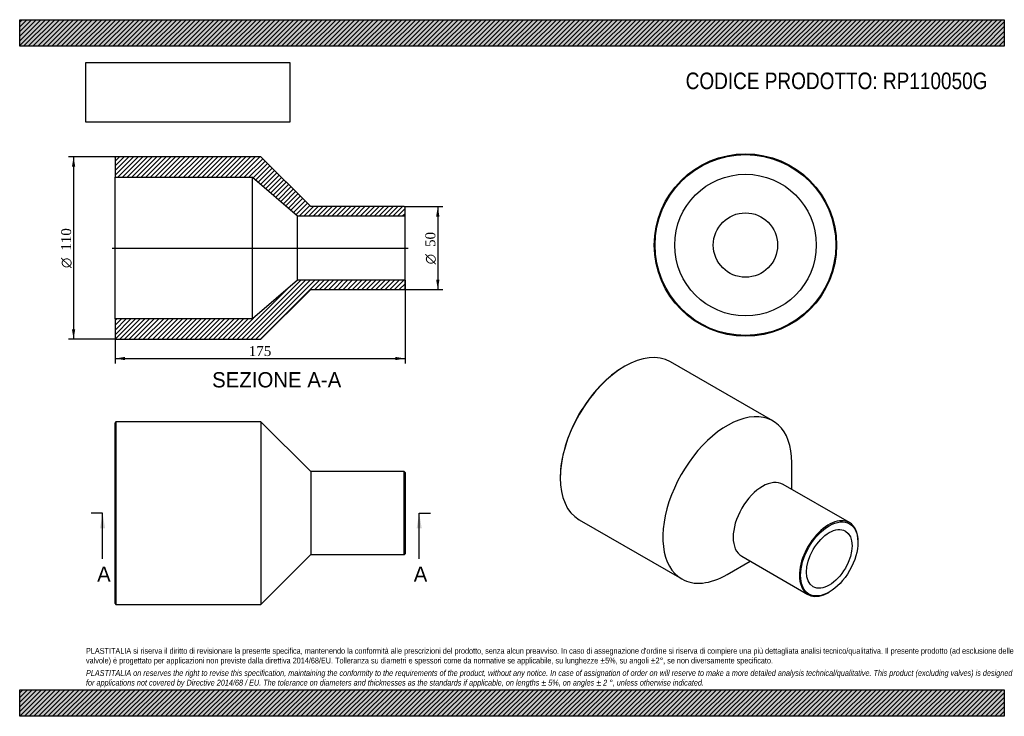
# Model space of a CAD drawing. Header units: millimetres. Extents: x 0 to 594, y 0 to 420.
import ezdxf
from ezdxf.enums import TextEntityAlignment as Align
from ezdxf.lldxf.tags import DXFTag

# ---------------------------------------------------------------- set-up
doc = ezdxf.new("R2010")
doc.units = ezdxf.units.MM
doc.header["$LTSCALE"] = 2
for name, color, linetype in [('Default', 7, 'Continuous'), ('DV4_Default', 7, 'Continuous'), ('RP110050G', 7, 'Continuous')]:
    doc.layers.add(name, color=color, linetype=linetype)
doc.styles.add('SEACAD_Solid_Edge_ANSI', font='seans.ttf')
doc.styles.add('SEACAD_Solid_Edge_ANSI1_Symbols', font='semeca1.ttf')
doc.styles.add('SEACAD_Times_New_Roman', font='times.ttf')
tags = doc.linetypes.add('CENTER2', pattern=[28.575, 19.05, -3.175, 3.175, -3.175]).pattern_tags.tags
tags[10:11] = [DXFTag(74, 4), DXFTag(75, 0), DXFTag(340, '0'), DXFTag(46, 0.0), DXFTag(50, 0.0), DXFTag(44, 0.0), DXFTag(45, 0.0)]
tags[8:9] = [DXFTag(74, 4), DXFTag(75, 0), DXFTag(340, '0'), DXFTag(46, 0.0), DXFTag(50, 0.0), DXFTag(44, 0.0), DXFTag(45, 0.0)]
tags[6:7] = [DXFTag(74, 4), DXFTag(75, 0), DXFTag(340, '0'), DXFTag(46, 0.0), DXFTag(50, 0.0), DXFTag(44, 0.0), DXFTag(45, 0.0)]
tags[4:5] = [DXFTag(74, 4), DXFTag(75, 0), DXFTag(340, '0'), DXFTag(46, 0.0), DXFTag(50, 0.0), DXFTag(44, 0.0), DXFTag(45, 0.0)]
doc.dimstyles.new('ANSImm', dxfattribs={"dimtxt": 6, "dimasz": 6, "dimexe": 3, "dimexo": 0, "dimgap": 1.5, "dimtad": 1, "dimdsep": 46, "dimtxsty": 'SEACAD_Times_New_Roman', "dimblk1": '_SE_FILLED', "dimblk2": '_SE_FILLED', "dimsah": 1, "dimcen": 3, "dimazin": 0, "dimtfac": 0.85, "dimtdec": 3, "dimtofl": 0, "dimtmove": 0, "dimatfit": 3, "dimfxl": 1, "dimarcsym": 0})
picture_1 = doc.add_image_def('image1.jpg', size_in_pixel=(4302, 1260))

# ---------------------------------------------------------------- blocks, each defined once
blk = doc.blocks.new('SE')
at = {"layer": 'RP110050G', "color": 7, "linetype": 'Continuous'}
for p, q in [((58.04, 177.5), (57.54, 177)), ((57.54, 68), (57.54, 177)), ((58.04, 177.5), (58.04, 67.5)), ((145.54, 177.5), (58.04, 177.5)), ((145.54, 177.5), (145.54, 67.5)), ((175.54, 147.5), (145.54, 177.5)), ((175.54, 147.5), (175.54, 97.5)), ((232.04, 147.5), (175.54, 147.5)), ((232.04, 97.5), (232.04, 147.5)), ((232.54, 147), (232.04, 147.5)), ((232.54, 147), (232.54, 98)), ((145.54, 67.5), (175.54, 97.5)), ((175.54, 97.5), (232.04, 97.5)), ((232.04, 97.5), (232.54, 98)), ((57.54, 68), (58.04, 67.5)), ((58.04, 67.5), (145.54, 67.5))]:
    blk.add_line(p, q, dxfattribs=at)
blk = doc.blocks.new('SE1')
at = {"layer": 'RP110050G', "color": 7, "linetype": 'Continuous'}
for p, q in [((365.02, 211.06), (364.67, 210.86)), ((454.39, 178.06), (392.52, 213.79)), ((465.78, 136.85), (465.78, 152.89)), ((326.13, 144.11), (326.13, 143.7)), ((500.56, 116.77), (460.61, 139.84)), ((337.52, 118.52), (399.39, 82.8)), ((505.74, 104.92), (505.74, 105.32)), ((435.61, 96.53), (475.56, 73.47)), ((426.89, 85.52), (440.78, 93.54)), ((488.06, 74.71), (488.41, 74.91))]:
    blk.add_line(p, q, dxfattribs=at)
for centre, major_axis, start_param, end_param in [((365.02, 166.15), (-27.5, -47.63), 3.141593, 6.283185), ((364.67, 166.36), (27.25, 47.2), 0.785398, 2.356195), ((426.89, 130.43), (-27.5, -47.63), 2.356195, 6.283185), ((448.11, 118.18), (-12.5, -21.65), 3.141593, 6.283185), ((488.06, 95.12), (12.5, 21.65), 0, 3.926991), ((488.06, 95.12), (12.5, 21.65), 5.497787, 6.283185), ((426.89, 130.43), (-27.5, -47.63), 0, 0.785398)]:
    blk.add_ellipse(centre, major_axis=major_axis, ratio=0.57735, start_param=start_param, end_param=end_param, dxfattribs=at)
for major_axis in [(-12.25, -21.22), (-9.7, -16.8)]:
    blk.add_ellipse((488.41, 94.91), major_axis=major_axis, ratio=0.57735, dxfattribs=at)
blk = doc.blocks.new('SE2')
at = {"layer": 'RP110050G', "color": 7, "linetype": 'Continuous'}
for radius in [55, 54.5, 42.7, 19.4]:
    blk.add_circle((437.86, 284.13), radius, dxfattribs=at)
blk = doc.blocks.new('SE4')
at = {"color": 7, "linetype": 'Continuous', "style": 'SEACAD_Solid_Edge_ANSI'}
blk.add_text('A', height=9.2, dxfattribs=at).set_placement((46.7, 90.3), align=Align.TOP_LEFT)
blk = doc.blocks.new('SE5')
at = {"color": 7, "linetype": 'Continuous', "style": 'SEACAD_Solid_Edge_ANSI'}
blk.add_text('A', height=9.2, dxfattribs=at).set_placement((237.7, 90.3), align=Align.TOP_LEFT)
blk = doc.blocks.new('SEANNOT_GROUP')
at = {"linetype": 'Continuous'}
blk.add_hatch(color=7, dxfattribs=at).paths.add_polyline_path([(51.55, 113.3), (50.01, 122.5), (48.48, 113.3)])
at = {"color": 7, "linetype": 'Continuous'}
blk.add_lwpolyline([(50.01, 94.9), (50.01, 122.5)], dxfattribs=at)
blk = doc.blocks.new('SEANNOT_GROUP1')
at = {"linetype": 'Continuous'}
blk.add_hatch(color=7, dxfattribs=at).paths.add_polyline_path([(242.54, 113.3), (241.01, 122.5), (239.48, 113.3)])
at = {"color": 7, "linetype": 'Continuous'}
blk.add_lwpolyline([(241.01, 94.9), (241.01, 122.5)], dxfattribs=at)
blk = doc.blocks.new('SE3')
at = {"layer": 'Default', "color": 7, "linetype": 'CENTER2'}
for p, q in [((50.01, 122.5), (43.11, 122.5)), ((241.01, 122.5), (247.91, 122.5))]:
    blk.add_line(p, q, dxfattribs=at)
at = {"layer": 'Default', "color": 7, "linetype": 'CENTER2', "const_width": 0.0001}
blk.add_lwpolyline([(50.01, 122.5), (241.01, 122.5)], dxfattribs=at)
at = {"layer": 'Default'}
for name in ['SEANNOT_GROUP', 'SEANNOT_GROUP1', 'SE4', 'SE5']:
    blk.add_blockref(name, (0, 0), dxfattribs=at)
blk = doc.blocks.new('SE6')
at = {"layer": 'RP110050G', "linetype": 'Continuous'}
h = blk.add_hatch(dxfattribs=at)
h.set_pattern_fill('LINE', scale=0.62992, angle=45, style=0)
h.paths.add_polyline_path([(175.54, 307.3), (145.54, 337.3), (58.04, 337.3), (57.54, 336.8), (57.54, 325), (140.54, 325), (167.54, 301.7), (232.54, 301.7), (232.54, 306.8), (232.04, 307.3)])
h = blk.add_hatch(dxfattribs=at)
h.set_pattern_fill('LINE', scale=0.62992, angle=45, style=0)
h.paths.add_polyline_path([(145.54, 227.3), (175.54, 257.3), (232.04, 257.3), (232.54, 257.8), (232.54, 262.9), (167.54, 262.9), (140.54, 239.6), (57.54, 239.6), (57.54, 227.8), (58.04, 227.3)])
at = {"layer": 'DV4_Default', "color": 7, "linetype": 'CENTER2'}
blk.add_line((55.79, 282.3), (234.29, 282.3), dxfattribs=at)
at = {"layer": 'RP110050G', "color": 7, "linetype": 'Continuous'}
for p, q in [((57.54, 336.8), (58.04, 337.3)), ((57.54, 336.8), (57.54, 325)), ((145.54, 337.3), (58.04, 337.3)), ((175.54, 307.3), (145.54, 337.3)), ((57.54, 239.6), (57.54, 325)), ((57.54, 325), (140.54, 325)), ((140.54, 239.6), (140.54, 325)), ((140.54, 325), (167.54, 301.7)), ((232.04, 307.3), (175.54, 307.3)), ((232.04, 307.3), (232.54, 306.8)), ((232.54, 301.7), (232.54, 306.8)), ((167.54, 262.9), (167.54, 301.7)), ((167.54, 301.7), (232.54, 301.7)), ((232.54, 262.9), (232.54, 301.7)), ((167.54, 262.9), (140.54, 239.6)), ((232.54, 262.9), (167.54, 262.9)), ((232.54, 257.8), (232.54, 262.9)), ((145.54, 227.3), (175.54, 257.3)), ((175.54, 257.3), (232.04, 257.3)), ((232.54, 257.8), (232.04, 257.3)), ((140.54, 239.6), (57.54, 239.6)), ((57.54, 239.6), (57.54, 227.8)), ((58.04, 227.3), (57.54, 227.8)), ((58.04, 227.3), (145.54, 227.3))]:
    blk.add_line(p, q, dxfattribs=at)
blk = doc.blocks.new('GDimGGroup')
at = {"layer": 'Default', "linetype": 'Continuous'}
for points in [[(253.23, 301.3), (252.23, 307.3), (251.23, 301.3)], [(253.23, 263.3), (251.23, 263.3), (252.23, 257.3)]]:
    blk.add_hatch(color=7, dxfattribs=at).paths.add_polyline_path(points)
at = {"layer": 'Default', "color": 7, "linetype": 'Continuous'}
for p, q in [((232.04, 307.3), (255.23, 307.3)), ((252.23, 307.3), (252.23, 257.3)), ((232.04, 257.3), (255.23, 257.3))]:
    blk.add_line(p, q, dxfattribs=at)
for s, style, p in [('50', 'SEACAD_Times_New_Roman', (244.73, 282.98)), ('O', 'SEACAD_Solid_Edge_ANSI1_Symbols', (244.73, 272.53))]:
    blk.add_text(s, height=6, rotation=90, dxfattribs=dict(at, style=style)).set_placement(p, align=Align.TOP_LEFT)
blk = doc.blocks.new('GDimGGroup1')
at = {"layer": 'Default', "linetype": 'Continuous'}
for points in [[(31.51, 331.3), (33.51, 331.3), (32.51, 337.3)], [(31.51, 233.3), (32.51, 227.3), (33.51, 233.3)]]:
    blk.add_hatch(color=7, dxfattribs=at).paths.add_polyline_path(points)
at = {"layer": 'Default', "color": 7, "linetype": 'Continuous'}
for p, q in [((58.04, 337.3), (29.51, 337.3)), ((32.51, 337.3), (32.51, 227.3)), ((58.04, 227.3), (29.51, 227.3))]:
    blk.add_line(p, q, dxfattribs=at)
for s, style, p in [('110', 'SEACAD_Times_New_Roman', (25.01, 280.7)), ('O', 'SEACAD_Solid_Edge_ANSI1_Symbols', (25.01, 270.26))]:
    blk.add_text(s, height=6, rotation=90, dxfattribs=dict(at, style=style)).set_placement(p, align=Align.TOP_LEFT)
blk = doc.blocks.new('DMBLK147')
at = {"layer": 'Default', "linetype": 'Continuous'}
for points in [[(63.54, 214.71), (63.54, 216.71), (57.54, 215.71)], [(226.54, 214.71), (232.54, 215.71), (226.54, 216.71)]]:
    blk.add_hatch(color=7, dxfattribs=at).paths.add_polyline_path(points)
at = {"layer": 'Default', "color": 7, "linetype": 'Continuous'}
for p, q in [((232.54, 262.9), (232.54, 212.71)), ((57.54, 239.6), (57.54, 212.71)), ((57.54, 215.71), (232.54, 215.71))]:
    blk.add_line(p, q, dxfattribs=at)
at = {"layer": 'Default', "color": 7, "linetype": 'Continuous', "style": 'SEACAD_Times_New_Roman'}
blk.add_text('175', height=6, dxfattribs=at).set_placement((138.21, 223.21), align=Align.TOP_LEFT)
blk = doc.blocks.new('_SE_FILLED')
at = {"color": 0}
blk.add_line((0, 0), (-1, 0), dxfattribs=at)
blk.add_solid([(0, 0), (-1, -0.1665), (-1, 0.1665), (0, 0)], dxfattribs=at)

msp = doc.modelspace()

# ---------------------------------------------------------------- hatches: boundary and pattern name
at = {"layer": 'Default', "linetype": 'Continuous'}
h = msp.add_hatch(dxfattribs=at)
h.set_pattern_fill('LINE', scale=0.62992, angle=45, style=0)
h.paths.add_polyline_path([(594, 404), (594, 420), (0, 420), (0, 404)])
for points in [[(594, 404), (594, 420), (0, 420), (0, 404)], [(594, 0), (594, 16), (0, 16), (0, 0)]]:
    msp.add_hatch(color=7, dxfattribs=at).paths.add_polyline_path(points)
h = msp.add_hatch(dxfattribs=at)
h.set_pattern_fill('LINE', scale=0.62992, angle=45, style=0)
h.paths.add_polyline_path([(594, 0), (594, 16), (0, 16), (0, 0)])

# ---------------------------------------------------------------- linework, layer by layer
at = {"layer": 'Default', "color": 7, "linetype": 'Continuous'}
for p, q in [((0, 420), (594, 420)), ((0, 404), (0, 420)), ((594, 420), (594, 404)), ((594, 404), (0, 404)), ((0, 16), (594, 16)), ((0, 0), (0, 16)), ((594, 16), (594, 0)), ((594, 0), (0, 0))]:
    msp.add_line(p, q, dxfattribs=at)

# ---------------------------------------------------------------- block references
at = {"layer": 'Default'}
for name in ['SE2', 'GDimGGroup1', 'SE6', 'GDimGGroup', 'SE1', 'SE', 'SE3']:
    msp.add_blockref(name, (0, 0), dxfattribs=at)

# ---------------------------------------------------------------- texts
at = {"layer": 'Default', "color": 7, "linetype": 'Continuous', "style": 'SEACAD_Solid_Edge_ANSI'}
msp.add_text('SEZIONE A-A', height=9.2, dxfattribs=at).set_placement((116.087, 207.492), align=Align.TOP_LEFT)
at = {"layer": 'Default', "attachment_point": 1}
for s, insert, char_height, width in [('{\\fArial Narrow|b0||i0||c0|p34;\\C7;\\H10.;\\W1.;CODICE PRODOTTO: RP110050G}', (401.778, 388.127), 10, 182.7182), ("{\\fArial Narrow|b0||i0||c0|p34;\\C7;\\H3.5;\\W1.;PLASTITALIA si riserva il diritto di revisionare la presente specifica, mantenendo la conformità alle prescrizioni del prodotto, senza alcun preavviso. In caso di assegnazione d'ordine si riserva di compiere una più dettagliata analisi tecnico/qualitativa. Il presente prodotto (ad esclusione delle \\P}{\\fArial Narrow|b0||i0||c0|p34;\\C7;\\H3.5;\\W1.;valvole) è progettato per applicazioni non previste dalla direttiva 2014/68/EU. Tolleranza su diametri e spessori come da normative se applicabile, su lunghezze ±5%, su angoli ±2°, se non diversamente specificato.\\P}{\\fArial Narrow|b0||i0||c0|p34;\\C7;\\H1.;\\W1.;   \\P}{\\fArial Narrow|b0||i1||c0|p34;\\C7;\\H3.5;\\W1.;PLASTITALIA on reserves the right to revise this specification, maintaining the conformity to the requirements of the product, without any notice. In case of assignation of order on will reserve to make a more detailed analysis technical/qualitative. This product (excluding valves) is designed \\P}{\\fArial Narrow|b0||i1||c0|p34;\\C7;\\H3.5;\\W1.;for applications not covered by Directive 2014/68 / EU. The tolerance on diameters and thicknesses as the standards if applicable, on lengths ± 5%, on angles ± 2 °, unless otherwise indicated.\\P}", (40, 41.205), 3.5, 514)]:
    msp.add_mtext(s, dxfattribs=dict(at, insert=insert, char_height=char_height, width=width))

# ---------------------------------------------------------------- dimensions: what is measured, and where the dimension line sits
at = {"layer": 'Default', "color": 7, "linetype": 'Continuous'}
dim = msp.add_linear_dim(base=(232.538, 215.715), p1=(57.538, 239.605), p2=(232.538, 262.905), text='\\A1;<>', dimstyle='ANSImm', dxfattribs=at)
dim.commit()
dim.dimension.update_dxf_attribs({"geometry": 'DMBLK147', "text_midpoint": (145.038, 215.715), "dimtype": 160})

# ---------------------------------------------------------------- pictures from other files: only their frames are drawn
image = msp.add_image(picture_1, insert=(40, 358.206), size_in_units=(122.914, 36))
image.dxf.flags = 7

doc.saveas('drawing.dxf')
